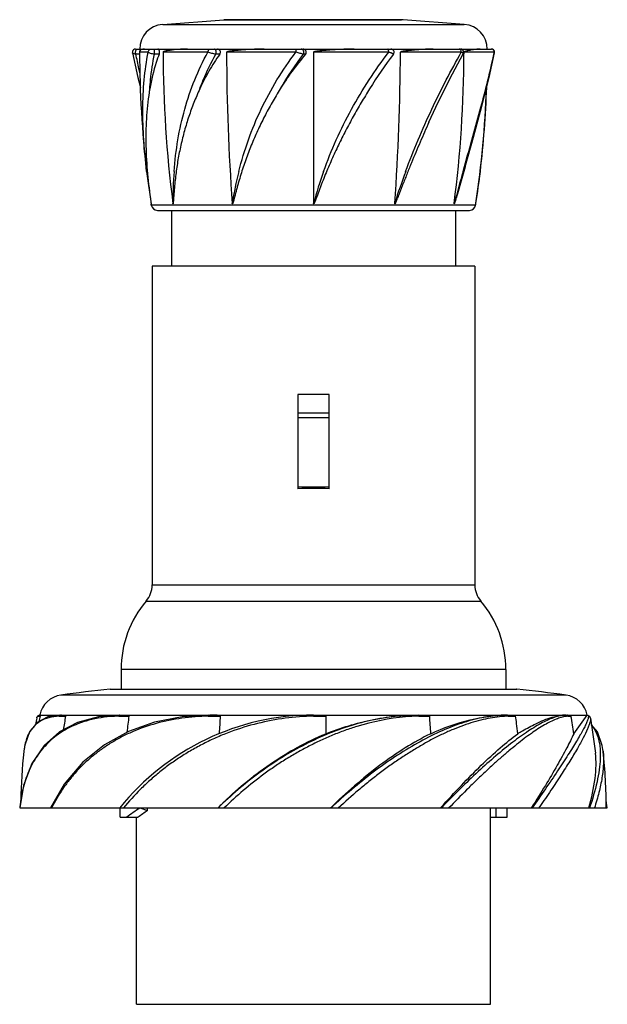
# Model space of a CAD drawing. Header units: millimetres. Extents: x 147 to 242, y 280 to 439.
import ezdxf

# ---------------------------------------------------------------- set-up
doc = ezdxf.new("R2010")
doc.units = ezdxf.units.MM
doc.header["$LTSCALE"] = 30.734
doc.layers.get('0').update_dxf_attribs({"linetype": 'CONTINUOUS'})

msp = doc.modelspace()

# ---------------------------------------------------------------- linework, layer by layer
at = {"color": 7, "linetype": 'Continuous'}
for p, q in [((170.17, 438.3), (180.03, 439.05)), ((170.17, 438.3), (218.77, 438.3)), ((180.03, 439.05), (180.27, 439.06)), ((208.91, 439.05), (180.03, 439.05)), ((180.27, 439.06), (208.67, 439.06)), ((208.91, 439.05), (208.67, 439.06)), ((218.77, 438.3), (208.91, 439.05)), ((165.32, 433.72), (165.32, 433.72)), ((165.81, 434.32), (223.14, 434.32)), ((166.45, 433.51), (165.86, 433.51)), ((167.84, 433.81), (166.44, 433.81)), ((168.87, 433.51), (168.87, 434.32)), ((169.61, 433.51), (168.87, 433.51)), ((170.78, 433.81), (170.22, 433.81)), ((171.01, 433.81), (170.78, 433.81)), ((177.47, 433.81), (171.01, 433.81)), ((179.38, 433.51), (178.74, 433.51)), ((191.65, 433.81), (180.47, 433.81)), ((193.2, 433.51), (192.82, 433.51)), ((194.47, 433.81), (194.47, 409.45)), ((206.59, 433.81), (194.47, 433.81)), ((218.28, 433.81), (208.47, 433.81)), ((218.58, 433.57), (218.58, 433.57)), ((218.72, 433.81), (218.71, 433.57)), ((219.33, 433.81), (218.72, 433.81)), ((218.72, 433.81), (218.72, 433.57)), ((219.56, 433.81), (219.33, 433.81)), ((223.59, 433.81), (219.56, 433.81)), ((223.57, 433.73), (223.59, 433.82)), ((223.58, 433.73), (223.59, 433.82)), ((223.63, 433.72), (223.63, 433.72)), ((167.59, 414.59), (168.31, 409.37)), ((218.57, 414.59), (218.79, 415.39)), ((220.64, 409.45), (221.36, 414.59)), ((168.3, 409.46), (168.31, 409.37)), ((168.34, 409.17), (168.32, 409.32)), ((220.6, 409.17), (168.34, 409.17)), ((168.34, 409.17), (168.34, 409.17)), ((169.33, 408.32), (219.61, 408.32)), ((171.57, 408.32), (171.57, 399.32)), ((217.37, 408.32), (217.37, 399.32)), ((220.6, 409.17), (220.62, 409.32)), ((220.64, 409.43), (220.64, 409.45)), ((220.47, 399.32), (168.47, 399.32)), ((168.47, 399.32), (168.47, 347.92)), ((220.47, 399.32), (220.47, 347.92)), ((196.97, 378.62), (191.97, 378.62)), ((191.97, 378.62), (191.97, 363.44)), ((196.97, 363.44), (196.97, 378.62)), ((196.97, 375.62), (191.97, 375.62)), ((191.97, 374.93), (196.97, 374.93)), ((196.97, 363.69), (191.97, 363.69)), ((168.47, 347.92), (220.47, 347.92)), ((167.52, 345.33), (221.42, 345.33)), ((225.47, 334.32), (163.47, 334.32)), ((163.47, 334.32), (163.47, 331.15)), ((225.47, 334.32), (225.47, 331.15)), ((161.7, 331.15), (161.77, 331.15)), ((161.7, 331.15), (227.25, 331.15)), ((161.77, 331.15), (227.12, 331.15)), ((227.25, 331.15), (227.17, 331.15)), ((194.21, 330.17), (153.77, 330.17)), ((194.47, 330.17), (194.21, 330.17)), ((235.17, 330.17), (194.47, 330.17)), ((149.86, 326.47), (149.87, 326.48)), ((149.86, 326.47), (149.87, 326.48)), ((149.86, 326.47), (149.86, 326.47)), ((150.39, 326.95), (153.74, 326.95)), ((153.51, 326.76), (153.84, 326.77)), ((153.82, 326.95), (163.3, 326.95)), ((159.83, 326.68), (156.47, 325.77)), ((163.28, 326.95), (159.83, 326.68)), ((163.12, 326.76), (163.29, 326.76)), ((163.29, 326.76), (163.65, 326.77)), ((163.44, 326.95), (177.6, 326.95)), ((163.65, 326.77), (164.72, 326.79)), ((177.52, 326.76), (177.61, 326.76)), ((177.61, 326.76), (177.79, 326.77)), ((177.78, 326.95), (194.19, 326.95)), ((177.79, 326.77), (179.45, 326.79)), ((194.48, 326.76), (194.68, 326.76)), ((194.67, 326.95), (211.34, 326.95)), ((194.68, 326.76), (196.47, 326.79)), ((196.47, 326.79), (196.47, 323.95)), ((211.34, 326.95), (209.26, 326.89)), ((211.45, 326.76), (211.53, 326.76)), ((211.53, 326.95), (225.64, 326.95)), ((211.53, 326.76), (213.18, 326.79)), ((225.65, 326.95), (224.73, 326.93)), ((225.79, 326.95), (235.2, 326.95)), ((225.83, 326.76), (225.81, 326.76)), ((225.83, 326.76), (225.81, 326.76)), ((235.2, 326.95), (234.99, 326.95)), ((235.2, 326.95), (235.25, 326.95)), ((235.25, 326.95), (235.28, 326.95)), ((235.28, 326.95), (238.56, 326.95)), ((236.4, 323.95), (238.56, 326.95)), ((238.42, 326.77), (238.56, 326.95)), ((238.58, 326.95), (238.56, 326.95)), ((239.08, 326.47), (239.08, 326.46)), ((239.08, 326.47), (239.91, 320.83)), ((147.81, 321.17), (147.8, 321.06)), ((147.81, 321.17), (147.8, 321.06)), ((241.13, 321.17), (241.14, 321.06)), ((241.13, 321.17), (241.14, 321.09)), ((241.14, 321.09), (241.14, 321.06)), ((241.14, 321.06), (241.15, 321.02)), ((241.14, 321.06), (241.14, 321.01)), ((154.32, 315.81), (152.08, 311.97)), ((241.81, 311.97), (241.6, 313.17)), ((147.13, 311.97), (241.81, 311.97)), ((163.3, 310.47), (163.3, 311.97)), ((166.48, 311.97), (167.72, 311.55)), ((167.72, 311.55), (167.72, 311.97)), ((179.07, 311.97), (179.09, 311.99)), ((179.07, 311.97), (179.09, 311.99)), ((197.26, 312.01), (197.22, 311.97)), ((197.26, 312.01), (197.22, 311.97)), ((214.95, 311.97), (215, 312.03)), ((214.95, 311.97), (215, 312.03)), ((222.97, 280.32), (222.97, 311.97)), ((223.84, 311.97), (223.84, 310.47)), ((225.65, 310.47), (225.65, 311.97)), ((229.6, 312.03), (229.57, 311.97)), ((229.6, 312.03), (229.57, 311.97)), ((238.84, 311.97), (238.85, 312)), ((238.84, 311.97), (238.85, 311.99)), ((163.3, 310.47), (166.2, 310.47)), ((165.97, 280.32), (165.97, 310.47)), ((222.97, 310.47), (225.65, 310.47)), ((165.97, 280.32), (222.97, 280.32))]:
    msp.add_line(p, q, dxfattribs=at)
for points in [[(165.81, 434.32), (165.64, 434.29), (165.49, 434.2), (165.38, 434.07), (165.32, 433.91), (165.31, 433.74), (165.32, 433.72)], [(165.32, 433.72), (166.19, 429.76), (166.59, 428.15)], [(213.07, 422.56), (214.17, 424.96), (216.43, 429.55), (218.58, 433.57)], [(218.58, 433.57), (218.64, 433.74), (218.63, 433.91), (218.57, 434.07), (218.46, 434.2), (218.31, 434.29), (218.14, 434.32)], [(218.92, 415.34), (220.24, 420.1), (221.59, 425.11), (222.76, 429.76), (223.63, 433.72)], [(223.63, 433.72), (223.63, 433.74), (223.63, 433.91), (223.57, 434.07), (223.45, 434.2), (223.31, 434.29), (223.14, 434.32)], [(156.47, 325.77), (153.54, 324.22), (151.06, 322.02), (149.11, 319.15), (147.75, 315.57), (147.13, 311.97)], [(153.73, 326.95), (151.69, 326.67), (149.97, 325.76), (148.72, 324.25), (147.95, 322.07), (147.82, 321.17)], [(150.37, 326.95), (149.99, 326.77), (149.86, 326.47)], [(177.6, 326.95), (173.29, 326.69), (168.85, 325.82), (164.68, 324.31), (160.81, 322.15), (157.33, 319.33), (154.32, 315.81)], [(239.08, 326.46), (238.99, 326.72), (238.58, 326.95)], [(241.14, 321.06), (241, 322.06), (240.23, 324.24), (239.23, 325.45)]]:
    msp.add_lwpolyline(points, dxfattribs=at)
for centre, radius, start, end in [((170.47, 434.32), 4, 94.3481, 180), ((218.47, 434.32), 4, 0, 85.6519), ((166.94, 433.82), 0.5, 147.2005, 180.1338), ((336.47, 434.32), 170.03, 180.1691, 186.6608), ((336.47, 434.32), 170, 180, 180.1107), ((366.13, 434.31), 195.9, 180.1449, 187.2897), ((518.73, 434.3), 338.26, 180.0829, 184.2132), ((232.47, 403.18), 49.92, 142.582, 150.3059), ((228.12, 403.73), 45.9, 139.5458, 148.2141), ((263.07, 391.14), 70, 142.7484, 148.3145), ((206.95, 433.82), 0.5, 322.7543, 89.9985), ((-129.64, 434.3), 338.11, 355.7862, 359.9182), ((22.77, 434.31), 195.95, 352.7118, 359.7838), ((208.47, 420.98), 40.97, 170.2645, 171.0589), ((52.47, 434.32), 170, 351.59, 357.8723), ((52.47, 434.32), 170.03, 353.3392, 357.9225), ((237.51, 409.54), 65.7, 175.5927, 180.0785), ((238.83, 400.39), 58.16, 165.8639, 171.0347), ((262.89, 390.64), 70.95, 160.2706, 164.6268), ((318.5, 374.26), 116.39, 159.7235, 162.3991), ((1146.55, 153.61), 963.99, 164.29199, 164.60915), ((94.7, 429.55), 127.53, 350.9324, 353.2652), ((255.07, 422.11), 87.69, 188.1623, 188.2965), ((336.47, 434.32), 170, 188.4377, 188.4566), ((169.33, 409.32), 1, 188.5189, 270), ((219.61, 409.32), 1, 270, 351.4818), ((52.47, 434.32), 170, 351.5434, 351.5836), ((164.47, 347.92), 4, 319.6403, 360), ((224.47, 347.92), 4, 180, 220.3597), ((180.47, 334.32), 17, 139.6324, 180), ((208.47, 334.32), 17, 0, 40.3676), ((194.47, 32.94), 300, 96.2724, 97.7967), ((194.47, 32.94), 300, 82.2033, 83.7276), ((154.32, 326.2), 4, 97.7967, 169.2053), ((234.63, 326.2), 4, 10.7947, 82.2033), ((228.94, 311.97), 80.39, 169.6063, 170.3418), ((228.91, 311.98), 79.89, 169.3135, 169.9578), ((151.37, 316.37), 10.46, 95.2989, 95.4139), ((153.82, 322.97), 3.99, 88.3985, 90.0423), ((239.56, 311.97), 86.32, 170.1162, 171.6235), ((162.22, 310.87), 15.74, 110.6586, 111.2963), ((162.49, 310.12), 16.53, 106.405, 110.6174), ((194.47, 286.95), 40, 90.0092, 141.2872), ((274.67, 312.13), 110.92, 172.4038, 173.7731), ((379.99, 312.31), 201.06, 175.8702, 176.6806), ((212.01, 294.86), 31.91, 91.1566, 94.8667), ((211.97, 296.08), 30.68, 90.973, 91.143), ((13.18, 312.34), 200.53, 3.3187, 4.1312), ((226.25, 309.88), 16.89, 91.9287, 94.9411), ((226.21, 310.8), 15.97, 91.439, 91.9151), ((118.03, 312.24), 109.98, 6.9714, 7.6021), ((117.18, 312.14), 110.84, 6.1195, 6.971), ((235.67, 322.79), 3.98, 95.7034, 98.4271), ((235.28, 323.26), 3.7, 88.2677, 89.9753), ((235.64, 323.14), 3.62, 94.6862, 95.6752), ((235.62, 323.36), 3.4, 93.0421, 94.6928), ((232.78, 378.64), 51.95, 272.9341, 273.5037), ((151.32, 312.03), 85.91, 7.974, 9.8897), ((230.93, 311.97), 83.63, 173.7628, 179.1791), ((158.52, 319.98), 10.78, 173.2378, 173.6901), ((157.99, 311.97), 83.65, 0.0014, 6.2364), ((164.26, 311.15), 17.05, 156.7437, 161.6335), ((165.55, 310.71), 18.42, 161.5969, 166.6201), ((170.96, 309.71), 23.93, 173.353, 174.5867), ((207.91, 252.95), 71.06, 124.4445, 125.9505), ((221.48, 270.28), 59.47, 134.7974, 135.462), ((132.73, 380.86), 119.82, 324.9076, 325.0347)]:
    msp.add_arc(centre, radius, start, end, dxfattribs=at)
for centre, major_axis, ratio, start_param, end_param in [((194.47, 353.37), (26, 0), 0.389271, 7.757679, 7.950284), ((194.47, 302.44), (44.36, 16.54), 0.451416, 2.075707, 2.137083)]:
    msp.add_ellipse(centre, major_axis=major_axis, ratio=ratio, start_param=start_param, end_param=end_param, dxfattribs=at)
for points, knots in [([(165.86, 433.51), (165.78, 433.52), (165.65, 433.53), (165.5, 433.57), (165.41, 433.61), (165.35, 433.65), (165.32, 433.69), (165.32, 433.72)], [0, 0, 0, 0, 0.36427, 0.653407, 0.767142, 0.860949, 1, 1, 1, 1]), ([(165.86, 433.51), (165.83, 433.59), (165.81, 433.71), (165.81, 433.89), (165.83, 434.03), (165.87, 434.16), (165.92, 434.25), (165.99, 434.3), (166.04, 434.32), (166.06, 434.32)], [0, 0, 0, 0, 0.260392, 0.421012, 0.583345, 0.729076, 0.845891, 0.93279, 1, 1, 1, 1]), ([(166.53, 430.37), (166.47, 430.63), (166.23, 431.68), (166.01, 432.73), (165.86, 433.51)], [0, 0, 0, 0, 0.255163, 1, 1, 1, 1]), ([(167.25, 434.32), (167.16, 434.31), (167, 434.31), (166.74, 434.25), (166.57, 434.17), (166.52, 434.09)], [0, 0, 0, 0, 0.338105, 0.612196, 1, 1, 1, 1]), ([(167.59, 414.59), (167.39, 416.29), (167.08, 419.62), (166.91, 424.55), (167.11, 429.28), (167.54, 432.34), (167.84, 433.82)], [0, 0, 0, 0, 0.265065, 0.520828, 0.765975, 1, 1, 1, 1]), ([(167.84, 433.81), (167.84, 433.88), (167.87, 434.02), (167.99, 434.19), (168.15, 434.29), (168.27, 434.32), (168.32, 434.32)], [0, 0, 0, 0, 0.270813, 0.541117, 0.788078, 1, 1, 1, 1]), ([(168.87, 433.51), (168.75, 433.52), (168.53, 433.55), (168.23, 433.61), (168.02, 433.69), (167.9, 433.76), (167.86, 433.8), (167.84, 433.81)], [0, 0, 0, 0, 0.321536, 0.610768, 0.840779, 0.929351, 1, 1, 1, 1]), ([(168.1, 427.91), (168.13, 428.39), (168.29, 430.27), (168.57, 432.14), (168.87, 433.51)], [0, 0, 0, 0, 0.255725, 1, 1, 1, 1]), ([(169.61, 433.51), (169.44, 433.07), (168.79, 431.24), (168.34, 429.35), (168.1, 427.91)], [0, 0, 0, 0, 0.245912, 1, 1, 1, 1]), ([(169.61, 433.51), (169.64, 433.6), (169.67, 433.74), (169.66, 433.92), (169.64, 434.05), (169.6, 434.16), (169.54, 434.25), (169.48, 434.3), (169.43, 434.32), (169.41, 434.32)], [0, 0, 0, 0, 0.293837, 0.452099, 0.601187, 0.731759, 0.839866, 0.926932, 1, 1, 1, 1]), ([(174.16, 434.32), (173.98, 434.32), (173.61, 434.31), (173.06, 434.29), (172.54, 434.25), (172.11, 434.22), (171.78, 434.18), (171.54, 434.15), (171.31, 434.12), (171.08, 434.09), (170.85, 434.05), (170.67, 434.01), (170.52, 433.97), (170.42, 433.94), (170.33, 433.91), (170.26, 433.87), (170.22, 433.84), (170.22, 433.81)], [0, 0, 0, 0, 0.140301, 0.276076, 0.407251, 0.533756, 0.595242, 0.655545, 0.714667, 0.772621, 0.829442, 0.885219, 0.912795, 0.94028, 0.968002, 0.982436, 1, 1, 1, 1]), ([(172, 414.59), (172.14, 416.3), (172.54, 419.68), (173.63, 424.63), (175.23, 429.37), (176.66, 432.38), (177.47, 433.82)], [0, 0, 0, 0, 0.254917, 0.505924, 0.75381, 1, 1, 1, 1]), ([(176.15, 427.91), (176.33, 428.39), (177.08, 430.31), (177.98, 432.17), (178.74, 433.51)], [0, 0, 0, 0, 0.250703, 1, 1, 1, 1]), ([(179.38, 433.51), (178.75, 432.63), (177.58, 430.81), (176.59, 428.89), (176.15, 427.91)], [0, 0, 0, 0, 0.5013, 1, 1, 1, 1]), ([(177.47, 433.81), (177.47, 433.88), (177.49, 434.02), (177.57, 434.18), (177.69, 434.29), (177.78, 434.32), (177.82, 434.32)], [0, 0, 0, 0, 0.306839, 0.591138, 0.820703, 1, 1, 1, 1]), ([(178.74, 433.51), (178.51, 433.53), (178.18, 433.59), (177.76, 433.71), (177.56, 433.78), (177.47, 433.81)], [0, 0, 0, 0, 0.517552, 0.776115, 1, 1, 1, 1]), ([(178.74, 433.51), (178.77, 433.59), (178.79, 433.71), (178.79, 433.89), (178.77, 434.03), (178.73, 434.16), (178.67, 434.25), (178.61, 434.3), (178.56, 434.32), (178.54, 434.32)], [0, 0, 0, 0, 0.260393, 0.421013, 0.583345, 0.729076, 0.845891, 0.93279, 1, 1, 1, 1]), ([(179.38, 433.51), (179.44, 433.59), (179.5, 433.78), (179.45, 434.06), (179.26, 434.27), (179.09, 434.32), (179.01, 434.32)], [0, 0, 0, 0, 0.261322, 0.526388, 0.772336, 1, 1, 1, 1]), ([(186.52, 434.32), (186.26, 434.32), (185.73, 434.31), (184.95, 434.29), (184.17, 434.25), (183.53, 434.22), (183.02, 434.18), (182.65, 434.15), (182.27, 434.12), (181.9, 434.09), (181.59, 434.05), (181.35, 434.02), (181.17, 434), (181.02, 433.98), (180.9, 433.96), (180.81, 433.94), (180.72, 433.92), (180.63, 433.9), (180.55, 433.88), (180.5, 433.85), (180.47, 433.83), (180.47, 433.81)], [0, 0, 0, 0, 0.130017, 0.258777, 0.386171, 0.512093, 0.574471, 0.636444, 0.697999, 0.759127, 0.819821, 0.850005, 0.880082, 0.910055, 0.925007, 0.939938, 0.954856, 0.969773, 0.984732, 0.992296, 1, 1, 1, 1]), ([(182.44, 414.59), (182.87, 416.31), (183.9, 419.72), (185.95, 424.67), (188.52, 429.41), (190.55, 432.39), (191.65, 433.82)], [0, 0, 0, 0, 0.248102, 0.497058, 0.747527, 1, 1, 1, 1]), ([(191.65, 433.81), (191.65, 433.88), (191.66, 434.01), (191.68, 434.15), (191.71, 434.24), (191.73, 434.29), (191.76, 434.32), (191.78, 434.32)], [0, 0, 0, 0, 0.380635, 0.702854, 0.819704, 0.904865, 1, 1, 1, 1]), ([(192.82, 433.51), (192.75, 433.52), (192.58, 433.56), (192.19, 433.66), (191.87, 433.75), (191.65, 433.81)], [0, 0, 0, 0, 0.17867, 0.426173, 1, 1, 1, 1]), ([(192.82, 433.51), (192.87, 433.58), (192.93, 433.76), (192.89, 434.04), (192.72, 434.26), (192.55, 434.32), (192.48, 434.32)], [0, 0, 0, 0, 0.237359, 0.521118, 0.788313, 1, 1, 1, 1]), ([(193.2, 433.51), (193.23, 433.55), (193.28, 433.63), (193.32, 433.78), (193.31, 433.92), (193.23, 434.1), (193.04, 434.27), (192.85, 434.32), (192.75, 434.32)], [0, 0, 0, 0, 0.125562, 0.251144, 0.376629, 0.502146, 0.750832, 1, 1, 1, 1]), ([(201.01, 434.32), (200.74, 434.31), (200.2, 434.31), (199.38, 434.29), (198.57, 434.25), (197.88, 434.22), (197.33, 434.18), (196.92, 434.15), (196.51, 434.12), (196.16, 434.09), (195.89, 434.07), (195.68, 434.05), (195.47, 434.02), (195.27, 434), (195.09, 433.98), (194.96, 433.96), (194.85, 433.94), (194.75, 433.92), (194.65, 433.9), (194.57, 433.88), (194.51, 433.86), (194.48, 433.84), (194.47, 433.82), (194.47, 433.81)], [0, 0, 0, 0, 0.123094, 0.246955, 0.371474, 0.496541, 0.559245, 0.622044, 0.684925, 0.747874, 0.779369, 0.810876, 0.842393, 0.873918, 0.905449, 0.921217, 0.936985, 0.952755, 0.968524, 0.984288, 0.992165, 0.996102, 1, 1, 1, 1]), ([(196.1, 414.59), (196.72, 416.31), (198.08, 419.72), (200.54, 424.66), (203.37, 429.37), (205.48, 432.37), (206.59, 433.82)], [0, 0, 0, 0, 0.249847, 0.500482, 0.751023, 1, 1, 1, 1]), ([(206.59, 433.81), (206.59, 433.88), (206.59, 433.98), (206.57, 434.11), (206.55, 434.18), (206.53, 434.24), (206.51, 434.29), (206.48, 434.32), (206.46, 434.32)], [0, 0, 0, 0, 0.379402, 0.552603, 0.701115, 0.817935, 0.903364, 1, 1, 1, 1]), ([(207.35, 433.51), (207.36, 433.52), (207.34, 433.53), (207.33, 433.54), (207.3, 433.56), (207.27, 433.57), (207.22, 433.59), (207.14, 433.63), (207.03, 433.67), (206.84, 433.74), (206.69, 433.78), (206.59, 433.81)], [0, 0, 0, 0, 0.021623, 0.04465, 0.076671, 0.117442, 0.16657, 0.288048, 0.436739, 0.608074, 1, 1, 1, 1]), ([(213.75, 434.32), (213.55, 434.32), (213.13, 434.31), (212.51, 434.29), (211.86, 434.25), (211.32, 434.22), (210.87, 434.18), (210.54, 434.15), (210.2, 434.12), (209.85, 434.09), (209.56, 434.05), (209.33, 434.02), (209.15, 434), (209.01, 433.98), (208.89, 433.96), (208.8, 433.94), (208.71, 433.92), (208.63, 433.9), (208.55, 433.88), (208.5, 433.85), (208.47, 433.83), (208.47, 433.81)], [0, 0, 0, 0, 0.114693, 0.232497, 0.353319, 0.477053, 0.539979, 0.603593, 0.667881, 0.732834, 0.798442, 0.831491, 0.864705, 0.898089, 0.914849, 0.931659, 0.948524, 0.965461, 0.98252, 0.991173, 1, 1, 1, 1]), ([(209.32, 414.59), (209.96, 416.3), (211.28, 419.68), (213.48, 424.6), (215.82, 429.3), (217.45, 432.34), (218.28, 433.82)], [0, 0, 0, 0, 0.257964, 0.512414, 0.760809, 1, 1, 1, 1]), ([(218.28, 433.81), (218.28, 433.88), (218.26, 434.02), (218.18, 434.18), (218.06, 434.29), (217.97, 434.32), (217.93, 434.32)], [0, 0, 0, 0, 0.306058, 0.590021, 0.81995, 1, 1, 1, 1]), ([(218.58, 433.57), (218.58, 433.58), (218.59, 433.6), (218.58, 433.63), (218.56, 433.66), (218.52, 433.69), (218.48, 433.72), (218.4, 433.76), (218.33, 433.79), (218.28, 433.81)], [0, 0, 0, 0, 0.059564, 0.126743, 0.212907, 0.322544, 0.456815, 0.615463, 1, 1, 1, 1]), ([(221.32, 434.32), (221.15, 434.32), (220.88, 434.3), (220.5, 434.25), (220.18, 434.21), (219.9, 434.16), (219.67, 434.12), (219.49, 434.09), (219.3, 434.05), (219.14, 434.01), (219.01, 433.97), (218.91, 433.94), (218.82, 433.91), (218.76, 433.87), (218.72, 433.84), (218.72, 433.81)], [0, 0, 0, 0, 0.193792, 0.304194, 0.423506, 0.55165, 0.619025, 0.688618, 0.760474, 0.834726, 0.872866, 0.911856, 0.952192, 0.973588, 1, 1, 1, 1]), ([(218.79, 415.39), (219.25, 417.01), (220.14, 420.19), (221.82, 426.28), (222.97, 430.78), (223.58, 433.73)], [0, 0, 0, 0, 0.265964, 0.523171, 1, 1, 1, 1]), ([(223.59, 433.81), (223.59, 433.88), (223.57, 434.02), (223.45, 434.19), (223.28, 434.29), (223.17, 434.32), (223.11, 434.32)], [0, 0, 0, 0, 0.270577, 0.5408, 0.787878, 1, 1, 1, 1]), ([(223.63, 433.72), (223.63, 433.73), (223.63, 433.77), (223.61, 433.8), (223.59, 433.81)], [0, 0, 0, 0, 0.455919, 1, 1, 1, 1]), ([(168, 427.35), (167.78, 425.94), (167.48, 423.07), (167.42, 418.68), (167.69, 414.19), (168.05, 411.18), (168.27, 409.66)], [0, 0, 0, 0, 0.240353, 0.487139, 0.740947, 1, 1, 1, 1]), ([(176.15, 427.91), (175.81, 427.18), (175.18, 425.71), (174.36, 423.45), (173.78, 421.54), (173.37, 420), (173.09, 418.83), (172.85, 417.65), (172.63, 416.47), (172.44, 415.28), (172.28, 414.08), (172.14, 412.88), (172.06, 411.97), (172.01, 411.37), (171.98, 411.07), (171.96, 410.76), (171.94, 410.51), (171.93, 410.31), (171.91, 410.16), (171.9, 410.01), (171.89, 409.89), (171.89, 409.79), (171.88, 409.71), (171.87, 409.64), (171.87, 409.56), (171.86, 409.5), (171.85, 409.46), (171.85, 409.43), (171.84, 409.4), (171.84, 409.39), (171.84, 409.38), (171.83, 409.37), (171.83, 409.37), (171.82, 409.37), (171.82, 409.38), (171.82, 409.39), (171.81, 409.41), (171.81, 409.43), (171.81, 409.44), (171.81, 409.45)], [0, 0, 0, 0, 0.124956, 0.249546, 0.374051, 0.436357, 0.498732, 0.561199, 0.623776, 0.686478, 0.749313, 0.812275, 0.875333, 0.891104, 0.906871, 0.922631, 0.938374, 0.946236, 0.954087, 0.961923, 0.969737, 0.973631, 0.977514, 0.98138, 0.985221, 0.989021, 0.990892, 0.992725, 0.993616, 0.994472, 0.994874, 0.995242, 0.995537, 0.995849, 0.996329, 0.996846, 0.997899, 0.998956, 1, 1, 1, 1]), ([(189.11, 427.91), (188.66, 427.18), (187.78, 425.71), (186.56, 423.46), (185.63, 421.55), (184.94, 420), (184.45, 418.83), (183.98, 417.66), (183.55, 416.47), (183.14, 415.28), (182.76, 414.08), (182.46, 413.08), (182.23, 412.28), (182.1, 411.77), (181.99, 411.37), (181.91, 411.07), (181.83, 410.76), (181.77, 410.51), (181.71, 410.31), (181.67, 410.16), (181.63, 410.01), (181.6, 409.89), (181.57, 409.79), (181.55, 409.71), (181.53, 409.64), (181.5, 409.56), (181.48, 409.5), (181.47, 409.46), (181.45, 409.43), (181.44, 409.4), (181.43, 409.39), (181.43, 409.38), (181.42, 409.37), (181.41, 409.37), (181.4, 409.37), (181.4, 409.38), (181.39, 409.39), (181.39, 409.42), (181.39, 409.44), (181.39, 409.45)], [0, 0, 0, 0, 0.127006, 0.253393, 0.379164, 0.441833, 0.504364, 0.566766, 0.629047, 0.691216, 0.75328, 0.815243, 0.846186, 0.8771, 0.892545, 0.90798, 0.923403, 0.938811, 0.946508, 0.954199, 0.961881, 0.969553, 0.973384, 0.977209, 0.981028, 0.984836, 0.988629, 0.990515, 0.992388, 0.993316, 0.994234, 0.994686, 0.995129, 0.995563, 0.996005, 0.996502, 0.997003, 0.998005, 1, 1, 1, 1]), ([(203.51, 427.91), (203.05, 427.18), (202.16, 425.7), (201.09, 423.83), (200.25, 422.31), (199.65, 421.16), (199.06, 420), (198.48, 418.83), (197.93, 417.66), (197.39, 416.47), (196.87, 415.28), (196.37, 414.08), (195.97, 413.08), (195.66, 412.28), (195.47, 411.77), (195.32, 411.37), (195.2, 411.07), (195.09, 410.76), (195, 410.51), (194.92, 410.31), (194.86, 410.16), (194.8, 410.01), (194.75, 409.88), (194.71, 409.79), (194.68, 409.71), (194.65, 409.64), (194.62, 409.56), (194.59, 409.5), (194.56, 409.45), (194.55, 409.43), (194.53, 409.4), (194.52, 409.39), (194.51, 409.38), (194.5, 409.37), (194.49, 409.37), (194.48, 409.37), (194.48, 409.38), (194.48, 409.4), (194.47, 409.41), (194.47, 409.43), (194.47, 409.45), (194.47, 409.45)], [0, 0, 0, 0, 0.12448, 0.249507, 0.312148, 0.374838, 0.437549, 0.500259, 0.562948, 0.625598, 0.688194, 0.750723, 0.813173, 0.844367, 0.875537, 0.891113, 0.906684, 0.922249, 0.937808, 0.945585, 0.953361, 0.961135, 0.968909, 0.972795, 0.976681, 0.980567, 0.984453, 0.98834, 0.990283, 0.992228, 0.9932, 0.994174, 0.994661, 0.995149, 0.995638, 0.996117, 0.996608, 0.997092, 0.998061, 0.999031, 1, 1, 1, 1]), ([(213.07, 422.56), (212.84, 422.02), (212.36, 420.94), (211.65, 419.31), (210.95, 417.67), (210.37, 416.28), (209.92, 415.17), (209.58, 414.33), (209.25, 413.49), (208.92, 412.64), (208.64, 411.94), (208.42, 411.37), (208.28, 411.02), (208.17, 410.74), (208.09, 410.52), (208.01, 410.31), (207.94, 410.14), (207.88, 410), (207.84, 409.89), (207.79, 409.79), (207.75, 409.7), (207.72, 409.63), (207.7, 409.58), (207.67, 409.53), (207.65, 409.49), (207.64, 409.45), (207.62, 409.43), (207.61, 409.4), (207.59, 409.38), (207.58, 409.37), (207.57, 409.37), (207.56, 409.37), (207.56, 409.38), (207.56, 409.4), (207.56, 409.42), (207.56, 409.44), (207.56, 409.45)], [0, 0, 0, 0, 0.122541, 0.246102, 0.370527, 0.495662, 0.558452, 0.621366, 0.684388, 0.747502, 0.81069, 0.842306, 0.873934, 0.889751, 0.90557, 0.92139, 0.937209, 0.945118, 0.953026, 0.960933, 0.968836, 0.972786, 0.976734, 0.980679, 0.984618, 0.986585, 0.988547, 0.990501, 0.992433, 0.993374, 0.993824, 0.994252, 0.99514, 0.996092, 0.998037, 1, 1, 1, 1]), ([(218.92, 415.34), (218.78, 414.84), (218.5, 413.83), (218.13, 412.56), (217.87, 411.67), (217.72, 411.16), (217.63, 410.84), (217.55, 410.59), (217.49, 410.4), (217.44, 410.24), (217.4, 410.11), (217.37, 410.02), (217.34, 409.92), (217.31, 409.83), (217.28, 409.73), (217.25, 409.64), (217.22, 409.56), (217.2, 409.5), (217.19, 409.46), (217.18, 409.43), (217.17, 409.42), (217.16, 409.4), (217.16, 409.39), (217.15, 409.38), (217.15, 409.38), (217.14, 409.37), (217.13, 409.38), (217.13, 409.39), (217.13, 409.4), (217.13, 409.41), (217.13, 409.43), (217.14, 409.44), (217.14, 409.45)], [0, 0, 0, 0, 0.248736, 0.499319, 0.625172, 0.688203, 0.751281, 0.782827, 0.814372, 0.845904, 0.861661, 0.877409, 0.893144, 0.908858, 0.924545, 0.940186, 0.955748, 0.963477, 0.971139, 0.974927, 0.978665, 0.980502, 0.982303, 0.984045, 0.985656, 0.986879, 0.98814, 0.98999, 0.991949, 0.993945, 0.995957, 1, 1, 1, 1]), ([(153.51, 326.76), (152.94, 326.74), (151.86, 326.61), (150.38, 326), (149.21, 325.01), (148.68, 324.15), (148.47, 323.69)], [0, 0, 0, 0, 0.274796, 0.521426, 0.756857, 1, 1, 1, 1]), ([(156.51, 325.54), (155.6, 325.18), (154.29, 324.52), (152.73, 323.41), (151.68, 322.48), (150.74, 321.45), (149.91, 320.34), (149.18, 319.15), (148.78, 318.31), (148.59, 317.88)], [0, 0, 0, 0, 0.258976, 0.384347, 0.508165, 0.631072, 0.75317, 0.875656, 1, 1, 1, 1]), ([(149.87, 326.48), (149.88, 326.55), (149.93, 326.69), (150.07, 326.75), (150.14, 326.76)], [0, 0, 0, 0, 0.520344, 1, 1, 1, 1]), ([(150.37, 326.95), (150.31, 326.95), (150.2, 326.91), (150.15, 326.81), (150.14, 326.76)], [0, 0, 0, 0, 0.499874, 1, 1, 1, 1]), ([(150.14, 326.76), (150.16, 326.76), (150.24, 326.77), (150.32, 326.78), (150.38, 326.79)], [0, 0, 0, 0, 0.217403, 1, 1, 1, 1]), ([(150.39, 326.95), (150.39, 326.95), (150.39, 326.95), (150.4, 326.93), (150.41, 326.88), (150.41, 326.83), (150.4, 326.79)], [0, 0, 0, 0, 0.032984, 0.126761, 0.322108, 1, 1, 1, 1]), ([(177.52, 326.76), (174.69, 326.72), (170.5, 326.17), (165.93, 324.57), (163.54, 323.44), (161.87, 322.49), (160.3, 321.44), (158.83, 320.31), (157.46, 319.1), (156.2, 317.79), (155.06, 316.42), (153.68, 314.53), (152.8, 313.01), (152.28, 311.97)], [0, 0, 0, 0, 0.275603, 0.406389, 0.469958, 0.532375, 0.593698, 0.653886, 0.71312, 0.771687, 0.829572, 0.886835, 1, 1, 1, 1]), ([(153.73, 326.95), (153.69, 326.95), (153.62, 326.94), (153.57, 326.89), (153.55, 326.86)], [0, 0, 0, 0, 0.496888, 1, 1, 1, 1]), ([(153.84, 326.77), (153.9, 326.77), (154.12, 326.78), (154.35, 326.79), (154.52, 326.79)], [0, 0, 0, 0, 0.244751, 1, 1, 1, 1]), ([(153.93, 326.95), (154.03, 326.95), (154.2, 326.94), (154.38, 326.91), (154.53, 326.85), (154.52, 326.79)], [0, 0, 0, 0, 0.484035, 0.731616, 1, 1, 1, 1]), ([(163.12, 326.76), (162.66, 326.75), (160.87, 326.67), (159.09, 326.36), (157.82, 325.98)], [0, 0, 0, 0, 0.261278, 1, 1, 1, 1]), ([(163.28, 326.95), (163.26, 326.95), (163.2, 326.93), (163.16, 326.89), (163.15, 326.86)], [0, 0, 0, 0, 0.472189, 1, 1, 1, 1]), ([(163.44, 326.95), (163.55, 326.95), (163.77, 326.95), (164.04, 326.94), (164.26, 326.92), (164.42, 326.91), (164.56, 326.88), (164.66, 326.85), (164.73, 326.82), (164.72, 326.79)], [0, 0, 0, 0, 0.24785, 0.497289, 0.622507, 0.747942, 0.873455, 0.936325, 1, 1, 1, 1]), ([(194.48, 326.76), (192.96, 326.74), (189.91, 326.51), (185.43, 325.67), (181.8, 324.55), (179.01, 323.43), (177, 322.48), (175.06, 321.43), (173.18, 320.3), (171.4, 319.09), (169.7, 317.79), (168.1, 316.42), (166.09, 314.54), (164.71, 313.01), (163.84, 311.97)], [0, 0, 0, 0, 0.129962, 0.260109, 0.389387, 0.45344, 0.516962, 0.579891, 0.642128, 0.703632, 0.764436, 0.82449, 0.883762, 1, 1, 1, 1]), ([(177.52, 326.76), (177.54, 326.81), (177.53, 326.87), (177.57, 326.95), (177.6, 326.95)], [0, 0, 0, 0, 0.661828, 1, 1, 1, 1]), ([(179.45, 326.79), (179.46, 326.81), (179.42, 326.83), (179.36, 326.85), (179.27, 326.88), (179.16, 326.89), (179.02, 326.91), (178.85, 326.92), (178.63, 326.94), (178.42, 326.95), (178.14, 326.95), (177.92, 326.95), (177.78, 326.95)], [0, 0, 0, 0, 0.030087, 0.061202, 0.123663, 0.186287, 0.248976, 0.374397, 0.499783, 0.625065, 0.75021, 1, 1, 1, 1]), ([(209.26, 326.89), (206.51, 326.71), (200.93, 325.66), (192.97, 322.42), (185.58, 317.79), (181.16, 314), (179.11, 311.97)], [0, 0, 0, 0, 0.240372, 0.492561, 0.748007, 1, 1, 1, 1]), ([(209.3, 326.65), (206.65, 326.43), (203.34, 325.75), (199.5, 324.47), (197.54, 323.72), (195.61, 322.87), (193.71, 321.93), (191.84, 320.91), (190.01, 319.83), (188.22, 318.67), (185.91, 317.02), (183.14, 314.84), (181.07, 312.94), (180.06, 311.97)], [0, 0, 0, 0, 0.239221, 0.301387, 0.364193, 0.427494, 0.491163, 0.555085, 0.619116, 0.683136, 0.747067, 0.874234, 1, 1, 1, 1]), ([(194.47, 326.95), (194.46, 326.96), (194.47, 326.92), (194.47, 326.9), (194.47, 326.83), (194.47, 326.79), (194.48, 326.76)], [0, 0, 0, 0, 0.052234, 0.255863, 0.586764, 1, 1, 1, 1]), ([(194.67, 326.95), (194.83, 326.95), (195.05, 326.95), (195.36, 326.95), (195.59, 326.94), (195.81, 326.92), (196, 326.91), (196.16, 326.89), (196.27, 326.88), (196.36, 326.85), (196.43, 326.83), (196.47, 326.81), (196.47, 326.79)], [0, 0, 0, 0, 0.250389, 0.375579, 0.500763, 0.625943, 0.75112, 0.813711, 0.876303, 0.938876, 0.97014, 1, 1, 1, 1]), ([(196.47, 323.95), (198.88, 324.91), (203.76, 326.4), (208.85, 326.95), (211.34, 326.95)], [0, 0, 0, 0, 0.509379, 1, 1, 1, 1]), ([(224.73, 326.93), (223.68, 326.87), (221.49, 326.57), (218.16, 325.64), (214.69, 324.25), (209.85, 321.77), (205.14, 318.62), (200.61, 314.98), (198.39, 313), (197.3, 311.97)], [0, 0, 0, 0, 0.098787, 0.207712, 0.325723, 0.451445, 0.719526, 0.85893, 1, 1, 1, 1]), ([(224.79, 326.7), (223.79, 326.62), (221.7, 326.26), (219.11, 325.48), (216.96, 324.64), (215.28, 323.9), (213.59, 323.05), (211.89, 322.1), (210.17, 321.07), (208.46, 319.97), (206.75, 318.8), (205.06, 317.54), (203.38, 316.22), (201.16, 314.39), (199.54, 312.95), (198.48, 311.97)], [0, 0, 0, 0, 0.098326, 0.206693, 0.264432, 0.32433, 0.386203, 0.449868, 0.515129, 0.581759, 0.649564, 0.718382, 0.788007, 0.858254, 1, 1, 1, 1]), ([(211.34, 326.95), (211.37, 326.96), (211.41, 326.92), (211.43, 326.87), (211.45, 326.83), (211.46, 326.79), (211.45, 326.76)], [0, 0, 0, 0, 0.372692, 0.510384, 0.666524, 1, 1, 1, 1]), ([(211.53, 326.95), (211.67, 326.95), (211.88, 326.95), (212.16, 326.95), (212.37, 326.94), (212.58, 326.92), (212.75, 326.91), (212.89, 326.89), (212.99, 326.88), (213.08, 326.85), (213.15, 326.83), (213.18, 326.81), (213.18, 326.79)], [0, 0, 0, 0, 0.249913, 0.374619, 0.499197, 0.623698, 0.748239, 0.810604, 0.873138, 0.936071, 0.967982, 1, 1, 1, 1]), ([(213.37, 323.95), (215.42, 324.87), (219.42, 326.33), (223.66, 326.95), (225.65, 326.95)], [0, 0, 0, 0, 0.530006, 1, 1, 1, 1]), ([(234.99, 326.95), (234.74, 326.93), (234.19, 326.85), (232.96, 326.5), (231.22, 325.7), (228.96, 324.33), (226.45, 322.52), (223.76, 320.32), (220.92, 317.79), (218, 314.99), (216.05, 313), (215.07, 311.97)], [0, 0, 0, 0, 0.030392, 0.065628, 0.151283, 0.256577, 0.379711, 0.518277, 0.669545, 0.830951, 1, 1, 1, 1]), ([(235.09, 326.73), (234.85, 326.69), (234.33, 326.57), (233.18, 326.16), (231.55, 325.32), (229.87, 324.22), (228.38, 323.13), (227.18, 322.19), (225.92, 321.15), (224.62, 320.04), (223.28, 318.86), (221.92, 317.59), (220.54, 316.26), (218.64, 314.4), (217.23, 312.95), (216.28, 311.97)], [0, 0, 0, 0, 0.030474, 0.065828, 0.151529, 0.256768, 0.316206, 0.379852, 0.447329, 0.518215, 0.592307, 0.669373, 0.748978, 0.830795, 1, 1, 1, 1]), ([(225.83, 326.76), (225.83, 326.81), (225.79, 326.91), (225.69, 326.96), (225.65, 326.95)], [0, 0, 0, 0, 0.542803, 1, 1, 1, 1]), ([(225.79, 326.95), (225.89, 326.95), (226.11, 326.95), (226.37, 326.94), (226.58, 326.92), (226.72, 326.91), (226.82, 326.89), (226.9, 326.87), (226.98, 326.85), (227.04, 326.82), (227.05, 326.79)], [0, 0, 0, 0, 0.248051, 0.494665, 0.617728, 0.741031, 0.803021, 0.865593, 0.929592, 1, 1, 1, 1]), ([(225.83, 326.76), (225.94, 326.76), (226.34, 326.77), (226.75, 326.78), (227.05, 326.79)], [0, 0, 0, 0, 0.256093, 1, 1, 1, 1]), ([(227.39, 323.95), (227.64, 324.11), (228.58, 324.68), (229.55, 325.21), (230.28, 325.56)], [0, 0, 0, 0, 0.264237, 1, 1, 1, 1]), ([(238.56, 326.95), (238.59, 326.95), (238.65, 326.95), (238.73, 326.89), (238.77, 326.79), (238.78, 326.61), (238.7, 326.29), (238.52, 325.81), (238.24, 325.21), (237.86, 324.49), (237.39, 323.64), (236.83, 322.69), (236.18, 321.63), (235.45, 320.48), (234.65, 319.23), (233.45, 317.41), (231.79, 314.98), (230.41, 313), (229.69, 311.97)], [0, 0, 0, 0, 0.005389, 0.010125, 0.015408, 0.022169, 0.041712, 0.070156, 0.107602, 0.153823, 0.208473, 0.271134, 0.34133, 0.418533, 0.502212, 0.591845, 0.786993, 1, 1, 1, 1]), ([(230.28, 325.56), (231.14, 325.98), (232.73, 326.63), (234.44, 326.95), (235.2, 326.95)], [0, 0, 0, 0, 0.555016, 1, 1, 1, 1]), ([(239.08, 326.46), (239.1, 326.36), (239.09, 326.13), (239, 325.74), (238.84, 325.25), (238.5, 324.41), (237.88, 323.16), (236.94, 321.44), (235.72, 319.44), (234.3, 317.19), (232.68, 314.75), (231.53, 313.06), (230.92, 312.19)], [0, 0, 0, 0, 0.017835, 0.041985, 0.072886, 0.110572, 0.205693, 0.325919, 0.46756, 0.629277, 0.807648, 1, 1, 1, 1]), ([(235.2, 326.95), (235.26, 326.96), (235.37, 326.92), (235.43, 326.82), (235.44, 326.76)], [0, 0, 0, 0, 0.494258, 1, 1, 1, 1]), ([(235.39, 326.95), (235.48, 326.95), (235.62, 326.94), (235.79, 326.9), (235.89, 326.87), (235.95, 326.82), (235.95, 326.79)], [0, 0, 0, 0, 0.467422, 0.70369, 0.829282, 1, 1, 1, 1]), ([(179.58, 312.48), (182, 314.89), (187.28, 319.31), (193.31, 322.65), (196.47, 323.95)], [0, 0, 0, 0, 0.500093, 1, 1, 1, 1]), ([(213.37, 323.95), (211.96, 323.26), (209.15, 321.67), (203.63, 317.86), (199.75, 314.46), (197.26, 312.01)], [0, 0, 0, 0, 0.233472, 0.48079, 1, 1, 1, 1]), ([(215, 312.03), (216.09, 313.24), (218.21, 315.56), (221.39, 318.78), (224.41, 321.58), (226.42, 323.23), (227.39, 323.95)], [0, 0, 0, 0, 0.282927, 0.5479, 0.789014, 1, 1, 1, 1]), ([(236.4, 323.95), (236.06, 323.18), (235.2, 321.46), (233.66, 318.68), (231.76, 315.47), (230.36, 313.21), (229.6, 312.03)], [0, 0, 0, 0, 0.185387, 0.418921, 0.692983, 1, 1, 1, 1]), ([(239.31, 325.29), (240.49, 323.87), (240.82, 321.13), (240.52, 318.08), (240.03, 315.39), (239.42, 313.36), (238.95, 311.97)], [0, 0, 0, 0, 0.404299, 0.535916, 0.679534, 1, 1, 1, 1]), ([(148.03, 322.43), (148.01, 322.34), (147.92, 321.95), (147.86, 321.55), (147.82, 321.25)], [0, 0, 0, 0, 0.243504, 1, 1, 1, 1]), ([(148.47, 323.69), (148.43, 323.59), (148.25, 323.18), (148.12, 322.76), (148.03, 322.43)], [0, 0, 0, 0, 0.241726, 1, 1, 1, 1]), ([(238.85, 312), (239.28, 313.55), (239.79, 315.84), (240.03, 318.82), (239.98, 320.19), (239.91, 320.83)], [0, 0, 0, 0, 0.54284, 0.782575, 1, 1, 1, 1]), ([(241.15, 321.02), (241.21, 320.36), (241.22, 318.96), (240.98, 316.78), (240.47, 314.41), (240, 312.8), (239.73, 311.97)], [0, 0, 0, 0, 0.213732, 0.453543, 0.716147, 1, 1, 1, 1]), ([(147.63, 314.97), (147.58, 314.77), (147.4, 313.95), (147.27, 313.11), (147.2, 312.48)], [0, 0, 0, 0, 0.247044, 1, 1, 1, 1])]:
    msp.add_open_spline(points, degree=3, knots=knots, dxfattribs=at)
for points in [[(153.55, 326.86), (153.53, 326.83), (153.52, 326.8), (153.51, 326.76)], [(153.74, 326.95), (153.77, 326.95), (153.79, 326.95), (153.82, 326.95)], [(163.15, 326.86), (163.14, 326.83), (163.13, 326.8), (163.12, 326.76)], [(163.3, 326.95), (163.34, 326.95), (163.39, 326.95), (163.44, 326.95)], [(177.6, 326.95), (177.66, 326.95), (177.72, 326.95), (177.78, 326.95)], [(194.47, 326.95), (194.54, 326.95), (194.61, 326.95), (194.67, 326.95)], [(211.34, 326.95), (211.4, 326.95), (211.47, 326.95), (211.53, 326.95)], [(225.64, 326.95), (225.69, 326.95), (225.74, 326.95), (225.79, 326.95)]]:
    msp.add_open_spline(points, degree=3, dxfattribs=at)

doc.saveas('drawing.dxf')
